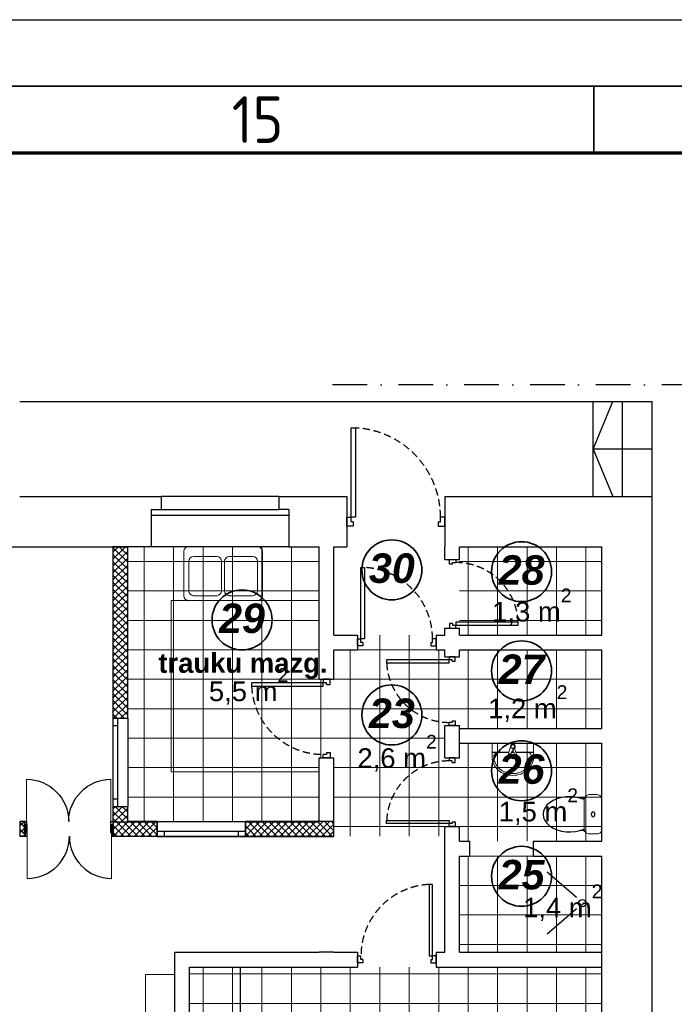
# Model space of a CAD drawing. Header units: millimetres. Extents: x -1662057 to -197461, y -941126 to 63888.
# Tile 204 of 209: x -1562689 to -1556023, y -291148 to -281121. Entities that reach past the tile are written whole.
import ezdxf

# ---------------------------------------------------------------- set-up
doc = ezdxf.new("R2010")
doc.units = ezdxf.units.MM
doc.set_wipeout_variables(frame=1)
for name, pattern in [('Dashed', [112.5, 75, -37.5]), ('Dot & Dashed', [670.277762, 352.777767, -176.388884, 0, -141.111112]), ('Wipeout_Contour', [1000, 0, -1000])]:
    doc.linetypes.add(name, pattern=pattern)
doc.layers.get('0').update_dxf_attribs({"linetype": 'CONTINUOUS'})
for name, color, linetype in [('0000 TELPU NUMERĀCIJA - ROOM NUMBERS', 7, 'CONTINUOUS'), ('2D Drafting - General', 7, 'CONTINUOUS'), ('Annotation - Text', 252, 'CONTINUOUS'), ('AR-Durvis', 7, 'CONTINUOUS'), ('AR-Hatch', 7, 'CONTINUOUS'), ('AR-Hatch2', 7, 'CONTINUOUS'), ('Ar-Izmeri.Asis', 7, 'CONTINUOUS'), ('AR-Logi', 7, 'CONTINUOUS'), ('Ar-Mebeles', 7, 'CONTINUOUS'), ('eksplikaacijas txt', 252, 'CONTINUOUS'), ('hatch_mb', 7, 'CONTINUOUS'), ('Interior - Furniture', 7, 'CONTINUOUS'), ('Rasējuma lapa', 7, 'CONTINUOUS'), ('sienas es', 7, 'CONTINUOUS'), ('sienas jaunas', 7, 'CONTINUOUS'), ('Structural - Bearing', 7, 'CONTINUOUS')]:
    doc.layers.add(name, color=color, linetype=linetype)
doc.styles.add('GENERATED_STYLE_1', font='arial.ttf')
doc.styles.add('GENERATED_STYLE_2', font='arialbd.ttf')
doc.styles.add('GENERATED_STYLE_4', font='arialbi.ttf')
doc.styles.add('ISO', font='iso')
doc.styles.add('PBL', font='arial.ttf')
pattern_1 = [(0, (-2156922.72, -173838.03), (0, 300), []), (90, (-2156922.72, -173838.03), (-300, 0), [])]
pattern_2 = [(45, (0, 0), (-35.355339, 35.355339), []), (135, (0, 0), (35.355339, 35.355339), [])]

# ---------------------------------------------------------------- blocks, each defined once
blk = doc.blocks.new('W Bottom Hung 10_2')
at = {"layer": 'AR-Logi', "linetype": 'Continuous'}
for p, q in [((-450, 0), (-450, -150)), ((450, 0), (450, -150)), ((450, -150), (-450, -150))]:
    blk.add_line(p, q, dxfattribs=at)
at = {"color": 254, "linetype": 'Wipeout_Contour', "lineweight": 0, "ltscale": 1506.638452}
blk.add_wipeout([(-375, -50), (375, -50), (375, 0), (-375, 0)], dxfattribs=at).dxf.layer = 'AR-Hatch2'
at = {"layer": 'AR-Logi', "linetype": 'Continuous'}
for p, q in [((-375, 0), (-450, 0)), ((-375, -50), (-375, 0)), ((375, 0), (-375, 0)), ((450, 0), (375, 0)), ((375, 0), (375, -50)), ((-450, -50), (-375, -50)), ((-375, -50), (375, -50)), ((375, -50), (450, -50))]:
    blk.add_line(p, q, dxfattribs=at)
blk = doc.blocks.new('WALL_393', base_point=(595183, -112650))
at = {"layer": 'Structural - Bearing', "linetype": 'Continuous', "lineweight": 13}
h = blk.add_hatch(dxfattribs=at)
h.set_pattern_fill('GRID_5X5_DIAGONAL', color=253, style=0, pattern_type=2)
h.set_pattern_definition(pattern_2)
h.paths.add_polyline_path([(595333, -112650), (595183, -112650), (595183, -114397), (595333, -114397)], flags=0)
h = blk.add_hatch(dxfattribs=at)
h.set_pattern_fill('GRID_5X5_DIAGONAL', color=253, style=0, pattern_type=2)
h.set_pattern_definition(pattern_2)
h.paths.add_polyline_path([(595333, -115297), (595183, -115297), (595183, -115448), (595333, -115448)], flags=0)
at = {"layer": 'Structural - Bearing', "linetype": 'Continuous'}
for p, q in [((595183, -112650), (595183, -114397)), ((595333, -112650), (595183, -112650)), ((595333, -114397), (595333, -112650)), ((595183, -115297), (595183, -115448)), ((595333, -115448), (595333, -115297))]:
    blk.add_line(p, q, dxfattribs=at)
at = {"layer": 'AR-Logi', "color": 21, "linetype": 'Continuous', "lineweight": 18, "rotation": 90}
blk.add_blockref('W Bottom Hung 10_2', (595183, -114847), dxfattribs=at)
blk = doc.blocks.new('D2 10')
at = {"layer": 'AR-Durvis', "color": 39, "linetype": 'Continuous', "lineweight": 9}
for p, q in [((-430, 0), (-430, 430)), ((430, 0), (430, 430))]:
    blk.add_line(p, q, dxfattribs=at)
at = {"layer": 'AR-Durvis', "linetype": 'Continuous'}
for p, q in [((-450, 0), (-487, 0)), ((-430, 0), (-450, 0)), ((-450, 0), (-450, -115)), ((-450, 0), (-450, -150)), ((-430, -115), (-430, 0)), ((450, 0), (430, 0)), ((430, 0), (430, -115)), ((450, 0), (487, 0)), ((450, -115), (450, 0)), ((450, 0), (450, -150)), ((-450, -150), (-487, -150)), ((-450, -115), (-430, -115)), ((430, -115), (450, -115)), ((450, -150), (487, -150))]:
    blk.add_line(p, q, dxfattribs=at)
for centre, start, end in [((-430, 0), 0, 90), ((430, 0), 90, 180)]:
    blk.add_arc(centre, 430, start, end, dxfattribs=at)
blk = doc.blocks.new('D2 10_2')
at = {"layer": 'AR-Durvis', "color": 39, "linetype": 'Continuous', "lineweight": 9}
for p, q in [((-430, 0), (-430, 430)), ((430, 0), (430, 430))]:
    blk.add_line(p, q, dxfattribs=at)
at = {"layer": 'AR-Durvis', "linetype": 'Continuous'}
for p, q in [((-450, 0), (-487, 0)), ((-430, 0), (-450, 0)), ((-450, 0), (-450, -115)), ((-450, 0), (-450, -150)), ((-430, -115), (-430, 0)), ((450, 0), (430, 0)), ((430, 0), (430, -115)), ((450, 0), (487, 0)), ((450, -115), (450, 0)), ((450, 0), (450, -150)), ((-450, -150), (-487, -150)), ((-450, -115), (-430, -115)), ((430, -115), (450, -115)), ((450, -150), (487, -150))]:
    blk.add_line(p, q, dxfattribs=at)
for centre, start, end in [((-430, 0), 0, 90), ((430, 0), 90, 180)]:
    blk.add_arc(centre, 430, start, end, dxfattribs=at)
blk = doc.blocks.new('WALL_394', base_point=(594233, -115598))
at = {"layer": 'Structural - Bearing', "linetype": 'Continuous', "lineweight": 13}
h = blk.add_hatch(dxfattribs=at)
h.set_pattern_fill('GRID_5X5_DIAGONAL', color=253, style=0, pattern_type=2)
h.set_pattern_definition(pattern_2)
h.paths.add_polyline_path([(594233, -115448), (594233, -115598), (594282, -115598), (594282, -115448)], flags=0)
h = blk.add_hatch(dxfattribs=at)
h.set_pattern_fill('GRID_5X5_DIAGONAL', color=253, style=0, pattern_type=2)
h.set_pattern_definition(pattern_2)
h.paths.add_polyline_path([(595189, -115448), (595189, -115598), (595633, -115598), (595633, -115448)], flags=0)
h = blk.add_hatch(dxfattribs=at)
h.set_pattern_fill('GRID_5X5_DIAGONAL', color=253, style=0, pattern_type=2)
h.set_pattern_definition(pattern_2)
h.paths.add_polyline_path([(596533, -115448), (596533, -115598), (597433, -115598), (597433, -115448)], flags=0)
at = {"layer": 'Structural - Bearing', "linetype": 'Continuous'}
for p, q in [((594282, -115448), (594233, -115448)), ((594233, -115448), (594233, -115598)), ((595633, -115448), (595333, -115448)), ((597433, -115448), (596533, -115448)), ((597433, -115598), (597433, -115448)), ((594233, -115598), (594282, -115598)), ((595189, -115598), (595633, -115598)), ((596533, -115598), (597433, -115598))]:
    blk.add_line(p, q, dxfattribs=at)
at = {"layer": 'AR-Durvis', "color": 21, "linetype": 'Continuous', "lineweight": 18, "xscale": -1}
blk.add_blockref('D2 10', (594732, -115448), dxfattribs=at)
at = {"layer": 'AR-Durvis', "color": 21, "linetype": 'Continuous', "lineweight": 18, "rotation": 180}
blk.add_blockref('D2 10_2', (594739, -115598), dxfattribs=at)
at = {"layer": 'AR-Logi', "color": 21, "linetype": 'Continuous', "lineweight": 18, "rotation": 180}
blk.add_blockref('W Bottom Hung 10_2', (596083, -115598), dxfattribs=at)
blk = doc.blocks.new('Sink General 10')
at = {"layer": 'Interior - Furniture', "color": 15, "linetype": 'Continuous', "lineweight": 18}
for p, q in [((750, 550), (50, 550)), ((0, 500), (0, 50)), ((335, 450), (100, 450)), ((700, 450), (465, 450)), ((800, 50), (800, 500)), ((50, 400), (50, 100)), ((385, 100), (385, 400)), ((415, 400), (415, 100)), ((750, 100), (750, 400)), ((50, 0), (750, 0)), ((100, 50), (335, 50)), ((465, 50), (700, 50))]:
    blk.add_line(p, q, dxfattribs=at)
for centre, start, end in [((50, 500), 90, 180), ((750, 500), 0, 90), ((100, 400), 90, 180), ((335, 400), 0, 90), ((465, 400), 90, 180), ((700, 400), 0, 90), ((50, 50), 180, 270), ((100, 100), 180, 270), ((335, 100), 270, 0), ((465, 100), 180, 270), ((700, 100), 270, 0), ((750, 50), 270, 0)]:
    blk.add_arc(centre, 50, start, end, dxfattribs=at)
for p in [(50, 0), (100, 50), (465, 50)]:
    blk.add_point(p, dxfattribs=at)
blk = doc.blocks.new('A1_L')
at = {"layer": 'Rasējuma lapa'}
blk.add_line((-841, 594), (0, 594), dxfattribs=at)
at = {"layer": 'Rasējuma lapa', "lineweight": 35}
for p, q in [((-826, 589), (-5, 589)), ((-65.5, 584), (-65.5, 589))]:
    blk.add_line(p, q, dxfattribs=at)
at = {"layer": 'Rasējuma lapa', "lineweight": 70}
blk.add_line((-821, 584), (-10, 584), dxfattribs=at)
at = {"layer": 'Rasējuma lapa', "style": 'ISO'}
blk.add_text('15', height=3.5, dxfattribs=at).set_placement((-92.672, 584.75))
blk = doc.blocks.new('*U1264')
at = {"layer": 'Rasējuma lapa'}
blk.add_blockref('A1_L', (0, 0), dxfattribs=at)

msp = doc.modelspace()

# ---------------------------------------------------------------- hatches: boundary and pattern name
at = {"layer": 'AR-Hatch', "linetype": 'Continuous', "lineweight": 13, "true_color": 0x636466}
h = msp.add_hatch(dxfattribs=at)
h.set_pattern_fill('GRID_30X30', color=251, style=0, pattern_type=2)
h.set_pattern_definition(pattern_1)
h.paths.add_polyline_path([(-1561589.48073, -286487.78808), (-1559639.48073, -286487.78808), (-1559639.48073, -289287.78808), (-1561589.48073, -289287.78808)], flags=0)
h = msp.add_hatch(dxfattribs=at)
h.set_pattern_fill('GRID_30X30', color=251, style=0, pattern_type=2)
h.set_pattern_definition(pattern_1)
h.paths.add_polyline_path([(-1558209.48073, -286487.78808), (-1556759.48073, -286487.78808), (-1556759.48073, -287387.78808), (-1558209.48073, -287387.78808)], flags=0)
h = msp.add_hatch(dxfattribs=at)
h.set_pattern_fill('GRID_30X30', color=251, style=0, pattern_type=2)
h.set_pattern_definition(pattern_1)
h.paths.add_polyline_path([(-1559489.48073, -287537.78808), (-1559489.48073, -287837.78808), (-1559639.48073, -287837.78808), (-1559639.48073, -288641.74696), (-1559489.48073, -288641.74696), (-1559489.48073, -289436.52085), (-1558359.48073, -289436.52085), (-1558359.48073, -289340.64089), (-1558209.48073, -289340.64089), (-1558209.48073, -288637.78808), (-1558359.48073, -288637.78808), (-1558359.48073, -288308.66073), (-1558209.48073, -288308.66073), (-1558209.48073, -287607.78808), (-1558359.48073, -287607.78808), (-1558359.48073, -287537.78808), (-1558444.93388, -287537.78808), (-1558444.93388, -287387.78808), (-1559249.48073, -287387.78808), (-1559249.48073, -287537.78808)], flags=0)
h = msp.add_hatch(dxfattribs=at)
h.set_pattern_fill('GRID_30X30', color=251, style=0, pattern_type=2)
h.set_pattern_definition(pattern_1)
h.paths.add_polyline_path([(-1558209.48073, -287537.78808), (-1556759.48073, -287537.78808), (-1556759.48073, -288337.78808), (-1558209.48073, -288337.78808)], flags=0)
h = msp.add_hatch(dxfattribs=at)
h.set_pattern_fill('GRID_30X30', color=251, style=0, pattern_type=2)
h.set_pattern_definition(pattern_1)
h.paths.add_polyline_path([(-1558209.48073, -288487.78808), (-1556759.48073, -288487.78808), (-1556759.48073, -289487.78808), (-1558209.48073, -289487.78808)], flags=0)
h = msp.add_hatch(dxfattribs=at)
h.set_pattern_fill('GRID_30X30', color=251, style=0, pattern_type=2)
h.set_pattern_definition(pattern_1)
h.paths.add_polyline_path([(-1558209.48073, -289637.78808), (-1556759.48073, -289637.78808), (-1556759.48073, -290617.78808), (-1558209.48073, -290617.78808)], flags=0)
h = msp.add_hatch(dxfattribs=at)
h.set_pattern_fill('GRID_30X30', color=251, style=0, pattern_type=2)
h.set_pattern_definition(pattern_1)
h.paths.add_polyline_path([(-1560959.48073, -290767.78808), (-1556759.48073, -290767.78808), (-1556759.48073, -293637.78808), (-1560959.48073, -293637.78808)], flags=0)

# ---------------------------------------------------------------- linework, layer by layer
at = {"layer": '2D Drafting - General', "color": 251, "linetype": 'Continuous', "lineweight": 35, "true_color": 0x636466}
for centre in [(-1558899.3575, -286723.503), (-1557577.98347, -286741.75921), (-1560425.22048, -287233.59946), (-1557577.98347, -287752.65739), (-1558899.3575, -288201.1485), (-1557577.98347, -288769.19604), (-1557577.98347, -289844.24577)]:
    msp.add_circle(centre, 305.38719, dxfattribs=at)
at = {"layer": 'AR-Durvis', "color": 251, "linetype": 'Continuous', "true_color": 0x636466}
for p, q in [((-1559315.03629, -286188.34363), (-1559315.03629, -285278.31718)), ((-1559270.59184, -285278.31718), (-1559270.59184, -286188.34363)), ((-1559359.48073, -286188.34363), (-1559315.03629, -286188.34363)), ((-1559359.48073, -286277.23252), (-1559359.48073, -286188.34363)), ((-1559315.03629, -286232.78808), (-1559315.03629, -286188.34363)), ((-1559270.59184, -286188.34363), (-1559315.03629, -286188.34363)), ((-1559292.81407, -286232.78808), (-1559315.03629, -286232.78808)), ((-1559292.81407, -286232.78808), (-1559292.81407, -286277.23252)), ((-1558426.1474, -286232.78808), (-1558403.92518, -286232.78808)), ((-1558426.1474, -286232.78808), (-1558426.1474, -286277.23252)), ((-1558403.92518, -286232.78808), (-1558403.92518, -286188.34363)), ((-1558359.48073, -286188.34363), (-1558403.92518, -286188.34363)), ((-1558359.48073, -286277.23252), (-1558359.48073, -286188.34363)), ((-1559292.81407, -286277.23252), (-1559359.48073, -286277.23252)), ((-1558426.1474, -286277.23252), (-1558359.48073, -286277.23252)), ((-1558311.54833, -286617.78808), (-1558249.32611, -286617.78808)), ((-1558311.54833, -286664.45474), (-1558311.54833, -286617.78808)), ((-1558280.43722, -286664.45474), (-1558311.54833, -286664.45474)), ((-1558280.43722, -286664.45474), (-1558280.43722, -286648.89919)), ((-1558280.43722, -286648.89919), (-1558249.32611, -286648.89919)), ((-1558249.32611, -286617.78808), (-1558249.32611, -286648.89919)), ((-1559213.92518, -287427.23252), (-1559213.92518, -286699.21136)), ((-1559178.36962, -286699.21136), (-1559178.36962, -287427.23252)), ((-1558249.32611, -287255.56585), (-1558249.32611, -287286.67697)), ((-1557612.30759, -287255.56585), (-1558249.32611, -287255.56585)), ((-1558280.43722, -287271.12141), (-1558311.54833, -287271.12141)), ((-1558311.54833, -287271.12141), (-1558311.54833, -287317.78808)), ((-1558311.54833, -287317.78808), (-1558249.32611, -287317.78808)), ((-1558280.43722, -287271.12141), (-1558280.43722, -287286.67697)), ((-1558280.43722, -287286.67697), (-1558249.32611, -287286.67697)), ((-1558249.32611, -287317.78808), (-1558249.32611, -287286.67697)), ((-1558249.32611, -287286.67697), (-1557612.30759, -287286.67697)), ((-1559249.48073, -287427.23252), (-1559213.92518, -287427.23252)), ((-1559249.48073, -287498.34363), (-1559249.48073, -287427.23252)), ((-1559213.92518, -287462.78808), (-1559213.92518, -287427.23252)), ((-1559178.36962, -287427.23252), (-1559213.92518, -287427.23252)), ((-1559196.1474, -287462.78808), (-1559213.92518, -287462.78808)), ((-1559196.1474, -287462.78808), (-1559196.1474, -287498.34363)), ((-1558502.81407, -287462.78808), (-1558485.03629, -287462.78808)), ((-1558502.81407, -287462.78808), (-1558502.81407, -287498.34363)), ((-1558485.03629, -287462.78808), (-1558485.03629, -287427.23252)), ((-1558449.48073, -287427.23252), (-1558485.03629, -287427.23252)), ((-1558449.48073, -287498.34363), (-1558449.48073, -287427.23252)), ((-1559196.1474, -287498.34363), (-1559249.48073, -287498.34363)), ((-1558502.81407, -287498.34363), (-1558449.48073, -287498.34363)), ((-1558315.59184, -287638.89919), (-1558952.61036, -287638.89919)), ((-1558315.59184, -287607.78808), (-1558315.59184, -287638.89919)), ((-1558253.36962, -287607.78808), (-1558315.59184, -287607.78808)), ((-1558284.48073, -287638.89919), (-1558315.59184, -287638.89919)), ((-1558315.59184, -287670.0103), (-1558315.59184, -287638.89919)), ((-1558284.48073, -287654.45474), (-1558284.48073, -287638.89919)), ((-1558284.48073, -287654.45474), (-1558253.36962, -287654.45474)), ((-1558253.36962, -287654.45474), (-1558253.36962, -287607.78808)), ((-1558952.61036, -287670.0103), (-1558315.59184, -287670.0103)), ((-1559600.03629, -287837.78808), (-1559600.03629, -287873.34363)), ((-1559528.92518, -287837.78808), (-1559600.03629, -287837.78808)), ((-1559528.92518, -287891.12141), (-1559528.92518, -287837.78808)), ((-1559600.03629, -287873.34363), (-1560328.05745, -287873.34363)), ((-1560328.05745, -287908.89919), (-1559600.03629, -287908.89919)), ((-1559564.48073, -287873.34363), (-1559600.03629, -287873.34363)), ((-1559600.03629, -287908.89919), (-1559600.03629, -287873.34363)), ((-1559564.48073, -287891.12141), (-1559564.48073, -287873.34363)), ((-1559564.48073, -287891.12141), (-1559528.92518, -287891.12141)), ((-1558284.48073, -288261.12141), (-1558284.48073, -288276.67697)), ((-1558284.48073, -288261.12141), (-1558253.36962, -288261.12141)), ((-1558253.36962, -288261.12141), (-1558253.36962, -288307.78808)), ((-1558284.48073, -288276.67697), (-1558315.59184, -288276.67697)), ((-1558315.59184, -288307.78808), (-1558315.59184, -288276.67697)), ((-1558253.36962, -288307.78808), (-1558315.59184, -288307.78808)), ((-1559564.48073, -288602.23252), (-1559600.03629, -288602.23252)), ((-1559600.03629, -288637.78808), (-1559600.03629, -288602.23252)), ((-1559528.92518, -288637.78808), (-1559600.03629, -288637.78808)), ((-1559564.48073, -288584.45474), (-1559564.48073, -288602.23252)), ((-1559564.48073, -288584.45474), (-1559528.92518, -288584.45474)), ((-1559528.92518, -288584.45474), (-1559528.92518, -288637.78808)), ((-1558253.36962, -288637.78808), (-1558315.59184, -288637.78808)), ((-1558315.59184, -288637.78808), (-1558315.59184, -288668.89919)), ((-1558284.48073, -288668.89919), (-1558315.59184, -288668.89919)), ((-1558284.48073, -288684.45474), (-1558284.48073, -288668.89919)), ((-1558253.36962, -288684.45474), (-1558253.36962, -288637.78808)), ((-1558284.48073, -288684.45474), (-1558253.36962, -288684.45474)), ((-1558952.61036, -289275.56585), (-1558315.59184, -289275.56585)), ((-1558315.59184, -289306.67697), (-1558952.61036, -289306.67697)), ((-1558315.59184, -289275.56585), (-1558315.59184, -289306.67697)), ((-1558315.59184, -289337.78808), (-1558315.59184, -289306.67697)), ((-1558284.48073, -289306.67697), (-1558315.59184, -289306.67697)), ((-1558253.36962, -289337.78808), (-1558315.59184, -289337.78808)), ((-1558284.48073, -289291.12141), (-1558253.36962, -289291.12141)), ((-1558284.48073, -289291.12141), (-1558284.48073, -289306.67697)), ((-1558253.36962, -289291.12141), (-1558253.36962, -289337.78808)), ((-1558520.59184, -289927.24664), (-1558520.59184, -290655.26781)), ((-1558485.03629, -290655.26781), (-1558485.03629, -289927.24664)), ((-1559249.48073, -290726.37892), (-1559249.48073, -290655.26781)), ((-1559249.48073, -290655.26781), (-1559213.92518, -290655.26781)), ((-1559213.92518, -290690.82336), (-1559213.92518, -290655.26781)), ((-1558520.59184, -290655.26781), (-1558485.03629, -290655.26781)), ((-1558449.48073, -290655.26781), (-1558485.03629, -290655.26781)), ((-1558485.03629, -290690.82336), (-1558485.03629, -290655.26781)), ((-1558449.48073, -290726.37892), (-1558449.48073, -290655.26781)), ((-1559196.1474, -290726.37892), (-1559249.48073, -290726.37892)), ((-1559196.1474, -290690.82336), (-1559213.92518, -290690.82336)), ((-1559196.1474, -290690.82336), (-1559196.1474, -290726.37892)), ((-1558502.81407, -290690.82336), (-1558502.81407, -290726.37892)), ((-1558502.81407, -290690.82336), (-1558485.03629, -290690.82336)), ((-1558502.81407, -290726.37892), (-1558449.48073, -290726.37892))]:
    msp.add_line(p, q, dxfattribs=at)
at = {"layer": 'AR-Durvis', "color": 251, "linetype": 'Dashed', "true_color": 0x636466}
for centre, radius, start, end in [((-1559315.03629, -286188.34363), 911.11111, 0, 87.203974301), ((-1558249.32611, -287286.67697), 637.77778, 2.7960257, 90), ((-1559213.92518, -287427.23252), 728.88889, 0, 87.203974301), ((-1558315.59184, -287638.89919), 637.77778, 182.7960257, 270), ((-1559600.03629, -287873.34363), 728.88889, 182.796025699, 270), ((-1558315.59184, -289306.67697), 637.77778, 90, 177.2039743), ((-1558485.03629, -290655.26781), 728.88889, 92.796025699, 180)]:
    msp.add_arc(centre, radius, start, end, dxfattribs=at)
at = {"layer": 'AR-Hatch', "color": 251, "linetype": 'Continuous', "lineweight": 20, "true_color": 0x636466, "flags": 128}
for points in [[(-1559639.48073, -286487.78808), (-1561589.48073, -286487.78808), (-1561589.48073, -289287.78808), (-1559639.48073, -289287.78808), (-1559639.48073, -288781.0219), (-1561146.28545, -288781.0219), (-1561146.28545, -287036.58264), (-1559639.48073, -287036.58264)], [(-1561409.48073, -293445.74222), (-1561109.48073, -293445.74222), (-1561109.48073, -290845.74222), (-1561409.48073, -290845.74222)]]:
    msp.add_lwpolyline(points, close=True, dxfattribs=at)
at = {"layer": 'Ar-Izmeri.Asis', "color": 251, "linetype": 'Dot & Dashed', "true_color": 0x636466}
msp.add_line((-1553116.39599, -284837.78808), (-1559560.24706, -284837.78808), dxfattribs=at)
at = {"layer": 'Ar-Mebeles', "color": 251, "linetype": 'Continuous', "true_color": 0x636466}
msp.add_line((-1560441.50402, -293137.78808), (-1560441.50402, -290772.86403), dxfattribs=at)
at = {"layer": 'hatch_mb', "color": 251, "linetype": 'Continuous', "true_color": 0x636466}
for p, q in [((-1558209.48073, -288487.78808), (-1558209.48073, -288337.78808)), ((-1557018.07085, -290059.41935), (-1557316.29628, -289802.51519)), ((-1557018.07085, -290176.83515), (-1557316.29628, -290433.73931))]:
    msp.add_line(p, q, dxfattribs=at)
msp.add_circle((-1556959.48073, -290118.12725), 37.76582, dxfattribs=at)
at = {"layer": 'sienas es', "color": 251, "linetype": 'Continuous', "true_color": 0x636466}
for p, q in [((-1562689.48073, -285007.78808), (-1556249.48073, -285007.78808)), ((-1556849.48073, -285977.78808), (-1556849.48073, -285007.78808)), ((-1556849.48073, -285492.78808), (-1556650.3585, -285007.78808)), ((-1556549.48073, -285977.78808), (-1556549.48073, -285007.78808)), ((-1556249.48073, -285977.78808), (-1556249.48073, -285007.78808)), ((-1556249.48073, -285492.78808), (-1556849.48073, -285492.78808)), ((-1556849.48073, -285492.78808), (-1556650.3585, -285977.78808)), ((-1562689.48073, -285977.78808), (-1561489.48073, -285977.78808)), ((-1561489.48073, -285977.78808), (-1561249.48073, -285977.78808)), ((-1561249.48073, -285977.78808), (-1561249.48073, -286107.78808)), ((-1560049.48073, -285977.78808), (-1561249.48073, -285977.78808)), ((-1560049.48073, -285977.78808), (-1560049.48073, -286107.78808)), ((-1560049.48073, -285977.78808), (-1559359.48073, -285977.78808)), ((-1559359.48073, -285977.78808), (-1559359.48073, -286487.78808)), ((-1558359.48073, -285977.78808), (-1558359.48073, -286487.78808)), ((-1558359.48073, -285977.78808), (-1556249.48073, -285977.78808)), ((-1556249.48073, -292037.78808), (-1556249.48073, -285977.78808)), ((-1561349.48073, -286107.78808), (-1561249.48073, -286107.78808)), ((-1561349.48073, -286107.78808), (-1561349.48073, -286487.78808)), ((-1561249.48073, -286107.78808), (-1560049.48073, -286107.78808)), ((-1559949.48073, -286107.78808), (-1560049.48073, -286107.78808)), ((-1559949.48073, -286107.78808), (-1559949.48073, -286487.78808)), ((-1561349.48073, -286167.78808), (-1559949.48073, -286167.78808)), ((-1559949.48073, -286487.78808), (-1561349.48073, -286487.78808)), ((-1559949.48073, -286487.78808), (-1559639.48073, -286487.78808)), ((-1559639.48073, -287837.78808), (-1559639.48073, -286487.78808)), ((-1559489.48073, -287387.78808), (-1559489.48073, -286487.78808)), ((-1559489.48073, -286487.78808), (-1559359.48073, -286487.78808)), ((-1558359.48073, -286617.78808), (-1558359.48073, -286487.78808)), ((-1558209.48073, -286617.78808), (-1558209.48073, -286487.78808)), ((-1558209.48073, -286487.78808), (-1556759.48073, -286487.78808)), ((-1556759.48073, -287387.78808), (-1556759.48073, -286487.78808)), ((-1558359.48073, -286617.78808), (-1558209.48073, -286617.78808)), ((-1558359.48073, -287317.78808), (-1558209.48073, -287317.78808)), ((-1558359.48073, -287387.78808), (-1558359.48073, -287317.78808)), ((-1558209.48073, -287387.78808), (-1558209.48073, -287317.78808)), ((-1559489.48073, -287387.78808), (-1559249.48073, -287387.78808)), ((-1559249.48073, -287387.78808), (-1559249.48073, -287537.78808)), ((-1558449.48073, -287387.78808), (-1558449.48073, -287537.78808)), ((-1558449.48073, -287387.78808), (-1558359.48073, -287387.78808)), ((-1558209.48073, -287387.78808), (-1556759.48073, -287387.78808)), ((-1559489.48073, -287837.78808), (-1559489.48073, -287537.78808)), ((-1559489.48073, -287537.78808), (-1559249.48073, -287537.78808)), ((-1558449.48073, -287537.78808), (-1558359.48073, -287537.78808)), ((-1558359.48073, -287607.78808), (-1558359.48073, -287537.78808)), ((-1558209.48073, -287537.78808), (-1556759.48073, -287537.78808)), ((-1558209.48073, -287607.78808), (-1558209.48073, -287537.78808)), ((-1556759.48073, -288337.78808), (-1556759.48073, -287537.78808)), ((-1558359.48073, -287607.78808), (-1558209.48073, -287607.78808)), ((-1559639.48073, -287837.78808), (-1559489.48073, -287837.78808)), ((-1558359.48073, -288307.78808), (-1558209.48073, -288307.78808)), ((-1558359.48073, -288357.78808), (-1558359.48073, -288307.78808)), ((-1558359.48073, -288637.78808), (-1558359.48073, -288357.78808)), ((-1558209.48073, -288337.78808), (-1558209.48073, -288307.78808)), ((-1558209.48073, -288337.78808), (-1556759.48073, -288337.78808)), ((-1558209.48073, -288637.78808), (-1558209.48073, -288487.78808)), ((-1558209.48073, -288487.78808), (-1556759.48073, -288487.78808)), ((-1556759.48073, -289487.78808), (-1556759.48073, -288487.78808)), ((-1559639.48073, -288637.78808), (-1559489.48073, -288637.78808)), ((-1558359.48073, -288637.78808), (-1558209.48073, -288637.78808)), ((-1558359.48073, -289337.78808), (-1558209.48073, -289337.78808)), ((-1558359.48073, -289727.2967), (-1558359.48073, -289337.78808)), ((-1558209.48073, -289487.78808), (-1558209.48073, -289337.78808)), ((-1558209.48073, -289487.78808), (-1558109.48073, -289487.78808)), ((-1558109.48073, -289487.78808), (-1558109.48073, -289637.78808)), ((-1557459.48073, -289487.78808), (-1557459.48073, -289637.78808)), ((-1557459.48073, -289487.78808), (-1556759.48073, -289487.78808)), ((-1558209.48073, -289727.2967), (-1558209.48073, -289637.78808)), ((-1558209.48073, -289637.78808), (-1558109.48073, -289637.78808)), ((-1557459.48073, -289637.78808), (-1556759.48073, -289637.78808)), ((-1556759.48073, -291937.78808), (-1556759.48073, -289637.78808)), ((-1558359.48073, -290617.78808), (-1558359.48073, -289727.2967)), ((-1558209.48073, -290617.78808), (-1558209.48073, -289727.2967)), ((-1561109.48073, -293637.78808), (-1561109.48073, -290617.78808)), ((-1561109.48073, -290617.78808), (-1559639.48073, -290617.78808)), ((-1559489.48073, -290617.78808), (-1559639.48073, -290617.78808)), ((-1559489.48073, -290617.78808), (-1559249.48073, -290617.78808)), ((-1559249.48073, -290617.78808), (-1559249.48073, -290767.78808)), ((-1558449.48073, -290617.78808), (-1558449.48073, -290767.78808)), ((-1558449.48073, -290617.78808), (-1558359.48073, -290617.78808)), ((-1558209.48073, -290617.78808), (-1556759.48073, -290617.78808)), ((-1560959.48073, -293637.78808), (-1560959.48073, -290767.78808)), ((-1560959.48073, -290767.78808), (-1559249.48073, -290767.78808)), ((-1558449.48073, -290767.78808), (-1556759.48073, -290767.78808))]:
    msp.add_line(p, q, dxfattribs=at)
at = {"layer": 'sienas jaunas', "color": 251, "linetype": 'Continuous', "true_color": 0x636466}
for p, q in [((-1559315.03629, -285278.31718), (-1559270.59184, -285278.31718)), ((-1559213.92518, -286699.21136), (-1559178.36962, -286699.21136)), ((-1557612.30759, -287286.67697), (-1557612.30759, -287255.56585)), ((-1558952.61036, -287638.89919), (-1558952.61036, -287670.0103)), ((-1560328.05745, -287873.34363), (-1560328.05745, -287908.89919)), ((-1557877.60589, -288578.78808), (-1557707.19079, -288578.78808)), ((-1557678.50545, -288578.78808), (-1557658.28998, -288578.78808)), ((-1557636.51934, -288578.78808), (-1557457.60589, -288578.78808)), ((-1558952.61036, -289306.67697), (-1558952.61036, -289275.56585)), ((-1558485.03629, -289927.24664), (-1558520.59184, -289927.24664))]:
    msp.add_line(p, q, dxfattribs=at)
at = {"layer": 'sienas jaunas', "color": 251, "linetype": 'Continuous', "lineweight": 20, "true_color": 0x636466, "flags": 128}
for points in [[(-1557457.60589, -288633.45695, -0.1112088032), (-1557473.11965, -288702.34498, -0.1028813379), (-1557519.11347, -288763.09164, -0.092945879), (-1557585.98633, -288802.48407, -0.086963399), (-1557667.60589, -288816.78808, -0.086963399), (-1557749.22545, -288802.48407, -0.092945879), (-1557816.09832, -288763.09164, -0.1028813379), (-1557862.09213, -288702.34498, -0.1112087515), (-1557877.60589, -288633.45698), (-1557877.60589, -288487.78808), (-1557457.60589, -288487.78808)], [(-1556809.48073, -289012.78808), (-1556890.28131, -289012.78808, 0.4142135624), (-1556940.28131, -289062.78808), (-1556940.28131, -289362.78808, 0.4142135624), (-1556890.28131, -289412.78808), (-1556809.48073, -289412.78808, 0.4142135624), (-1556759.48073, -289362.78808), (-1556759.48073, -289062.78808, 0.4142135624)]]:
    msp.add_lwpolyline(points, format="xyb", close=True, dxfattribs=at)
for points in [[(-1557711.35699, -288591.38593), (-1557686.59447, -288516.50842)], [(-1557691.80906, -288600.4671), (-1557650.55964, -288533.24873)], [(-1557638.08509, -288627.28624), (-1557666.4645, -288559.16663)], [(-1557623.05001, -288621.81392), (-1557649.22083, -288538.21498)], [(-1557711.35699, -288591.38593), (-1557691.80906, -288600.4671)]]:
    msp.add_lwpolyline(points, dxfattribs=at)
msp.add_lwpolyline([(-1557811.68191, -288578.78808, 0.0529583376), (-1557828.18391, -288584.52415, 0.0703068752), (-1557839.20958, -288591.7594, 0.0041416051), (-1557846.49392, -288598.27043, 0.0153840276), (-1557848.38546, -288600.09892, 0.0214339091), (-1557851.86459, -288603.99659, 0.0168672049), (-1557855.89301, -288609.27239, 0.0936109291), (-1557859.85506, -288617.8724, 0.059300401), (-1557861.73221, -288632.62303, 0.0412131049), (-1557860.65714, -288647.07294, 0.0337530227), (-1557856.72718, -288664.3132, 0.0226627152), (-1557852.61504, -288676.0529, 0.0143042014), (-1557844.74652, -288694.11503, 0.0521984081), (-1557827.11685, -288723.27697, 0.0513052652), (-1557803.47202, -288748.62862, 0.0463730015), (-1557774.96611, -288769.19604, 0.0456772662), (-1557742.69663, -288784.42924, 0.0440953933), (-1557706.02767, -288794.24777, 0.0433997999), (-1557667.60589, -288797.58906, 0.0433997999), (-1557629.18411, -288794.24777, 0.0440953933), (-1557592.51515, -288784.42924, 0.0456772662), (-1557560.24567, -288769.19604, 0.0463730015), (-1557531.73976, -288748.62862, 0.0513052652), (-1557508.09493, -288723.27697, 0.0521984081), (-1557490.46526, -288694.11503, 0.0143042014), (-1557482.59674, -288676.0529, 0.0226627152), (-1557478.4846, -288664.3132, 0.0337530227), (-1557474.55464, -288647.07294, 0.0412131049), (-1557473.47957, -288632.62303, 0.059300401), (-1557475.35672, -288617.8724, 0.0936109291), (-1557479.31877, -288609.27239, 0.0168672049), (-1557483.3472, -288603.99659, 0.0214339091), (-1557486.82632, -288600.09892, 0.0153840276), (-1557488.71786, -288598.27043, 0.0041416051), (-1557496.00221, -288591.7594, 0.0703068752), (-1557507.02787, -288584.52415, 0.0529583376), (-1557523.52988, -288578.78808)], format="xyb", dxfattribs=at)
at = {"layer": 'sienas jaunas', "color": 251, "linetype": 'Continuous', "true_color": 0x636466}
for centre, radius in [((-1557667.60589, -288522.78808), 20), ((-1557667.60589, -288631.08094), 15.61355)]:
    msp.add_circle(centre, radius, dxfattribs=at)
for centre, radius, start, end in [((-1557667.60589, -288522.78808), 24, 294.906789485, 195.257888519), ((-1557701.58303, -288595.92651), 10.77717, 155.082339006, 335.082339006), ((-1557630.56755, -288624.55008), 12, 154.374050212, 65.625949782), ((-1557630.56755, -288624.55008), 8, 199.999999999, 19.999999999), ((-1556968.97779, -288983.80011), 65.40982, 260.47311867, 301.861770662), ((-1556968.97779, -289441.77605), 65.40982, 58.138229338, 99.52688133)]:
    msp.add_arc(centre, radius, start, end, dxfattribs=at)
msp.add_ellipse((-1557089.48073, -289212.78808), major_axis=(270, 0), ratio=0.6666666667, start_param=0.9853271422, end_param=5.2978581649, dxfattribs=at)
msp.add_ellipse((-1556849.88102, -289212.78808), major_axis=(0, 29.14821), ratio=0.5159636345, dxfattribs=at)

# ---------------------------------------------------------------- block references
at = {"layer": 'Interior - Furniture', "color": 251, "linetype": 'Continuous', "lineweight": 20, "true_color": 0x636466}
msp.add_blockref('Sink General 10', (-1561017.68896, -287036.58264), dxfattribs=at)

# ---------------------------------------------------------------- texts
at = {"color": 251, "lineweight": 25, "true_color": 0x636466, "char_height": 200, "attachment_point": 7, "style": 'GENERATED_STYLE_1'}
for s, insert in [('{\\fArial|b0|i0|c0|p34;1,3 m{\\H0.7x;\\S2^  ;}}', (-1557877.69841, -287286.67697)), ('{\\fArial|b0|i0|c0|p34;5,5 m{\\H0.7x;\\S2^  ;}}', (-1560762.96862, -288097.43048)), ('{\\fArial|b0|i0|c0|p34;1,2 m{\\H0.7x;\\S2^  ;}}', (-1557919.25204, -288272.05657)), ('{\\fArial|b0|i0|c0|p34;2,6 m{\\H0.7x;\\S2^  ;}}', (-1559250.08089, -288777.39064)), ('{\\fArial|b0|i0|c0|p34;1,5 m{\\H0.7x;\\S2^  ;}}', (-1557811.27005, -289322.48257)), ('{\\fArial|b0|i0|c0|p34;1,4 m{\\H0.7x;\\S2^  ;}}', (-1557563.02293, -290300.36204))]:
    msp.add_mtext(s, dxfattribs=dict(at, insert=insert))
at = {"layer": '0000 TELPU NUMERĀCIJA - ROOM NUMBERS', "char_height": 225, "width": 1500, "attachment_point": 1, "style": 'PBL'}
for insert in [(-1630705.84105, -283332.38538), (-1622728.5353, -283334.1621), (-1614728.53552, -283334.1621), (-1606728.53574, -283334.1621)]:
    msp.add_mtext('\\A1;\\pi373.52;{\\fArial|b0|i0|c186|p34;Platība \\P\\pi564.79;\\H0.66667x;(m\\H0.7x;\\S2^ ;\\H1.4286x;)}', dxfattribs=dict(at, insert=insert))
at = {"layer": 'Annotation - Text', "color": 251, "linetype": 'Continuous', "lineweight": 20, "true_color": 0x636466, "char_height": 300, "attachment_point": 2, "style": 'GENERATED_STYLE_4'}
for s, insert in [('{30}', (-1558899.35807, -286556.35951)), ('{28}', (-1557577.98404, -286574.61571)), ('{29}', (-1560425.22141, -287066.45597)), ('{27}', (-1557577.98404, -287585.5139)), ('{23}', (-1558899.35807, -288034.00501)), ('{26}', (-1557577.98404, -288602.05254)), ('{25}', (-1557577.98404, -289677.10228))]:
    msp.add_mtext(s, dxfattribs=dict(at, insert=insert))
at = {"layer": 'eksplikaacijas txt', "color": 251, "linetype": 'Continuous', "lineweight": 20, "true_color": 0x636466, "insert": (-1561277.32579, -287571.88917), "char_height": 200, "attachment_point": 1, "style": 'GENERATED_STYLE_2'}
msp.add_mtext('{trauku mazg.}', dxfattribs=at)

# ---------------------------------------------------------------- next in the draw order: block references
at = {"layer": 'Structural - Bearing', "color": 251, "true_color": 0x636466}
msp.add_blockref('WALL_393', (-1561739.48073, -286487.78808), dxfattribs=at)

# ---------------------------------------------------------------- next in the draw order: linework, layer by layer
at = {"layer": 'sienas es', "color": 251, "linetype": 'Continuous', "true_color": 0x636466}
for p in [(-1563229.48073, -286487.78808), (-1561349.48073, -286487.78808)]:
    msp.add_line(p, (-1561589.48073, -286487.78808), dxfattribs=at)

# ---------------------------------------------------------------- next in the draw order: block references
at = {"layer": 'Structural - Bearing', "color": 251, "true_color": 0x636466}
msp.add_blockref('WALL_394', (-1562689.48073, -289436.52085), dxfattribs=at)

# ---------------------------------------------------------------- next in the draw order: linework, layer by layer
at = {"layer": 'sienas es', "color": 251, "linetype": 'Continuous', "true_color": 0x636466}
for p, q in [((-1559639.48073, -289287.78808), (-1559639.48073, -288637.78808)), ((-1559489.48073, -289437.78808), (-1559489.48073, -288637.78808)), ((-1561739.48073, -289287.78808), (-1561289.48073, -289287.78808)), ((-1561289.48073, -289287.78808), (-1561289.48073, -289437.78808)), ((-1560389.48073, -289287.78808), (-1561289.48073, -289287.78808)), ((-1560389.48073, -289287.78808), (-1559639.48073, -289287.78808)), ((-1560389.48073, -289287.78808), (-1560389.48073, -289437.78808)), ((-1561731.2282, -289436.52085), (-1561289.48073, -289437.78808)), ((-1561289.48073, -289437.78808), (-1560389.48073, -289437.78808)), ((-1560389.48073, -289437.78808), (-1559639.48073, -289437.78808)), ((-1559639.48073, -289437.78808), (-1559489.48073, -289437.78808))]:
    msp.add_line(p, q, dxfattribs=at)

# ---------------------------------------------------------------- next in the draw order: block references
at = {"layer": 'Rasējuma lapa', "xscale": 135.6730224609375, "yscale": 135.6730224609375, "zscale": 135.6730224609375}
msp.add_blockref('*U1264', (-1547956.19836, -361710.6175), dxfattribs=at)

doc.saveas('drawing.dxf')
